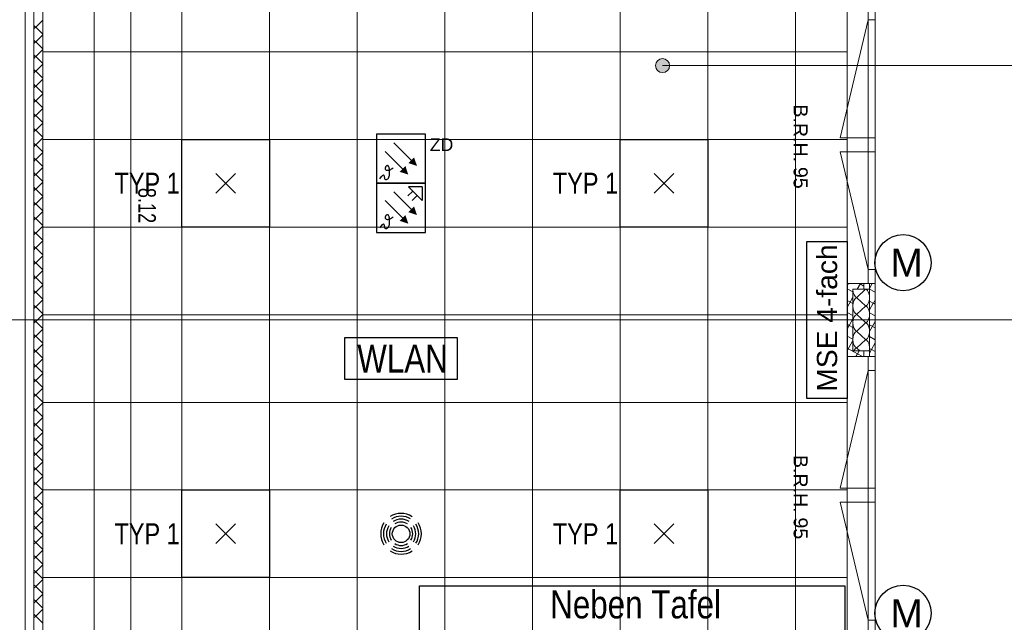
# Model space of a CAD drawing. Extents: x 1101 to 1942, y 41 to 882.
# Tile 14 of 104: x 1473 to 1613, y 246 to 332. Entities that reach past the tile are written whole.
import ezdxf
from ezdxf.lldxf.tags import DXFTag

# ---------------------------------------------------------------- set-up
doc = ezdxf.new("R2010")
doc.units = 0
doc.layers.get('0').update_dxf_attribs({"lineweight": 13})
for name, color, linetype, lineweight in [('Axen', 7, 'Continuous', 25), ('BI_X_Geometrie', 7, 'Continuous', 13), ('Deckenspiegel', 7, 'Continuous', 25), ('Fenster', 7, 'Continuous', 25), ('Fullfläche', 7, 'Continuous', 25), ('Maßlinien', 7, 'Continuous', 25), ('Wände', 7, 'Continuous', 25)]:
    doc.layers.add(name, color=color, linetype=linetype, lineweight=lineweight)
for name, color, linetype, lineweight, true_color in [('BI_E_EDV', 3, 'Continuous', 25, 0x00ff00), ('BI_E_Einbruchmeldeanlagen', 5, 'Continuous', 25, 0x0000ff), ('BI_E_Licht', 7, 'Continuous', 25, 0xff6600), ('BI_E_Starkstrom', 1, 'Continuous', 25, 0xff0000), ('BI_E_Stromkreis', 1, 'Continuous', 25, 0xff0000)]:
    doc.layers.add(name, color=color, linetype=linetype, lineweight=lineweight, true_color=true_color)
doc.styles.get("Standard").update_dxf_attribs({"font": 'arial.ttf'})
tags = doc.linetypes.add('ALL_S25', pattern=[0.001, 0, -0.001]).pattern_tags.tags
tags[6:7] = [DXFTag(74, 4), DXFTag(75, 0), DXFTag(340, '0'), DXFTag(46, 1.0), DXFTag(50, 0.0), DXFTag(44, 0.0), DXFTag(45, 0.0)]
tags[4:5] = [DXFTag(74, 4), DXFTag(75, 0), DXFTag(340, '0'), DXFTag(46, 1.0), DXFTag(50, 0.0), DXFTag(44, 0.0), DXFTag(45, 0.0)]
tags = doc.linetypes.add('VERDECKT2_S2-A03CP7TW1H', pattern=[0.0027, 0.002, -0.0007]).pattern_tags.tags
tags[6:7] = [DXFTag(74, 4), DXFTag(75, 0), DXFTag(340, '0'), DXFTag(46, 1.0), DXFTag(50, 0.0), DXFTag(44, 0.0), DXFTag(45, 0.0)]
tags[4:5] = [DXFTag(74, 4), DXFTag(75, 0), DXFTag(340, '0'), DXFTag(46, 1.0), DXFTag(50, 0.0), DXFTag(44, 0.0), DXFTag(45, 0.0)]

# ---------------------------------------------------------------- blocks, each defined once
blk = doc.blocks.new('Referenz-A03CP7TX1H', base_point=(1202.26, 90.13))
at = {"layer": 'Axen', "color": 0, "linetype": 'ALL_S25', "lineweight": -2, "ltscale": 0.13}
for p, q in [((1473.5, 90.13), (1473.5, 825.65)), ((1594.7, 90.13), (1594.7, 825.65)), ((1661.81, 289.45), (1222.3, 289.45))]:
    blk.add_line(p, q, dxfattribs=at)
at = {"layer": 'Deckenspiegel', "color": 0, "lineweight": -2}
for p, q in [((1476, 386.95), (1476, 193.45)), ((1483.35, 386.95), (1483.35, 193.45)), ((1495.85, 386.95), (1495.85, 193.45)), ((1508.35, 386.95), (1508.35, 193.45)), ((1520.85, 386.95), (1520.85, 193.45)), ((1533.35, 386.95), (1533.35, 193.45)), ((1545.85, 386.95), (1545.85, 193.45)), ((1558.35, 386.95), (1558.35, 193.45)), ((1570.85, 386.95), (1570.85, 193.45)), ((1583.35, 386.95), (1583.35, 193.45)), ((1590.7, 193.45), (1590.7, 386.95)), ((1590.7, 327.7), (1476, 327.7)), ((1590.7, 315.2), (1476, 315.2)), ((1590.7, 302.7), (1476, 302.7)), ((1590.7, 290.2), (1476, 290.2)), ((1590.7, 277.7), (1476, 277.7)), ((1590.7, 265.2), (1476, 265.2)), ((1590.7, 252.7), (1476, 252.7))]:
    blk.add_line(p, q, dxfattribs=at)
at = {"layer": 'Fenster', "color": 0, "lineweight": -2}
for p, q in [((1593.7, 334.25), (1593.7, 294.65)), ((1593.7, 332.25), (1594.7, 332.25)), ((1593.7, 315.45), (1594.7, 315.45)), ((1594.7, 313.45), (1593.7, 313.45)), ((1593.7, 296.65), (1594.7, 296.65)), ((1594.7, 294.65), (1590.7, 294.65)), ((1594.7, 284.25), (1590.7, 284.25)), ((1593.7, 284.25), (1593.7, 244.65)), ((1593.7, 282.25), (1594.7, 282.25)), ((1593.7, 265.45), (1594.7, 265.45)), ((1594.7, 263.45), (1593.7, 263.45)), ((1593.7, 246.65), (1594.7, 246.65))]:
    blk.add_line(p, q, dxfattribs=at)
at = {"layer": 'Fenster', "color": 0, "linetype": 'VERDECKT2_S2-A03CP7TW1H', "lineweight": -2, "ltscale": 0.13}
for p, q in [((1593.7, 332.25), (1589.7, 315.45)), ((1589.7, 315.45), (1593.7, 315.45)), ((1589.7, 313.45), (1593.7, 313.45)), ((1593.7, 296.65), (1589.7, 313.45)), ((1593.7, 282.25), (1589.7, 265.45)), ((1589.7, 265.45), (1593.7, 265.45)), ((1589.7, 263.45), (1593.7, 263.45)), ((1593.7, 246.65), (1589.7, 263.45))]:
    blk.add_line(p, q, dxfattribs=at)
at = {"layer": 'Fullfläche', "color": 0, "lineweight": -2}
for p, q in [((1474.75, 331.47), (1474.99, 331.22)), ((1475, 331.22), (1476, 332.22)), ((1474.75, 330.97), (1474.99, 331.22)), ((1475, 331.22), (1476, 330.22)), ((1475, 329.12), (1476, 330.12)), ((1474.75, 329.37), (1474.99, 329.12)), ((1474.75, 328.87), (1474.99, 329.12)), ((1475, 329.12), (1476, 328.12)), ((1474.75, 327.27), (1474.99, 327.02)), ((1475, 327.02), (1476, 328.02)), ((1474.75, 326.77), (1474.99, 327.02)), ((1475, 327.02), (1476, 326.02)), ((1475, 324.92), (1476, 325.92)), ((1474.75, 325.17), (1474.99, 324.92)), ((1474.75, 324.67), (1474.99, 324.92)), ((1475, 324.92), (1476, 323.92)), ((1474.75, 323.07), (1474.99, 322.82)), ((1475, 322.82), (1476, 323.82)), ((1474.75, 322.57), (1474.99, 322.82)), ((1475, 322.82), (1476, 321.82)), ((1475, 320.72), (1476, 321.72)), ((1474.75, 320.97), (1474.99, 320.72)), ((1474.75, 320.47), (1474.99, 320.72)), ((1475, 320.72), (1476, 319.72)), ((1474.75, 318.87), (1474.99, 318.62)), ((1475, 318.62), (1476, 319.62)), ((1474.75, 318.37), (1474.99, 318.62)), ((1475, 318.62), (1476, 317.62)), ((1475, 316.52), (1476, 317.52)), ((1474.75, 316.77), (1474.99, 316.52)), ((1474.75, 316.27), (1474.99, 316.52)), ((1475, 316.52), (1476, 315.52)), ((1474.75, 314.67), (1474.99, 314.42)), ((1475, 314.42), (1476, 315.42)), ((1474.75, 314.17), (1474.99, 314.42)), ((1475, 314.42), (1476, 313.42)), ((1475, 312.32), (1476, 313.32)), ((1474.75, 312.57), (1474.99, 312.32)), ((1474.75, 312.07), (1474.99, 312.32)), ((1475, 312.32), (1476, 311.32)), ((1474.75, 310.47), (1474.99, 310.22)), ((1475, 310.22), (1476, 311.22)), ((1474.75, 309.97), (1474.99, 310.22)), ((1475, 310.22), (1476, 309.22)), ((1475, 308.12), (1476, 309.12)), ((1474.75, 308.37), (1474.99, 308.12)), ((1474.75, 307.87), (1474.99, 308.12)), ((1475, 308.12), (1476, 307.12)), ((1474.75, 306.27), (1474.99, 306.02)), ((1475, 306.02), (1476, 307.02)), ((1474.75, 305.77), (1474.99, 306.02)), ((1475, 306.02), (1476, 305.02)), ((1475, 303.92), (1476, 304.92)), ((1474.75, 304.17), (1474.99, 303.92)), ((1474.75, 303.67), (1474.99, 303.92)), ((1475, 303.92), (1476, 302.92)), ((1474.75, 302.07), (1474.99, 301.82)), ((1475, 301.82), (1476, 302.82)), ((1474.75, 301.57), (1474.99, 301.82)), ((1475, 301.82), (1476, 300.82)), ((1475, 299.72), (1476, 300.72)), ((1474.75, 299.97), (1474.99, 299.72)), ((1474.75, 299.47), (1474.99, 299.72)), ((1475, 299.72), (1476, 298.72)), ((1474.75, 297.87), (1474.99, 297.62)), ((1474.75, 297.37), (1474.99, 297.62)), ((1475, 297.62), (1476, 298.62)), ((1475, 297.62), (1476, 296.62)), ((1475, 295.52), (1476, 296.52)), ((1474.75, 295.77), (1474.99, 295.52)), ((1474.75, 295.27), (1474.99, 295.52)), ((1475, 295.52), (1476, 294.52)), ((1474.75, 293.67), (1474.99, 293.42)), ((1474.75, 293.17), (1474.99, 293.42)), ((1475, 293.42), (1476, 294.42)), ((1475, 293.42), (1476, 292.42)), ((1590.89, 294.65), (1590.7, 294.31)), ((1590.7, 293.91), (1591.5, 293.47)), ((1593.3, 293.82), (1592.1, 292.67)), ((1592.58, 294.65), (1592.14, 293.85)), ((1592.44, 294.65), (1593.1, 294.29)), ((1594.28, 294.65), (1593.9, 293.96)), ((1593.9, 293.85), (1594.7, 293.41)), ((1475, 291.32), (1476, 292.32)), ((1591.5, 292.68), (1590.7, 291.22)), ((1590.7, 292.22), (1591.5, 291.78)), ((1592.1, 292.62), (1593.3, 291.47)), ((1593.9, 292.15), (1594.43, 291.86)), ((1594.7, 292.33), (1594.44, 291.86)), ((1474.75, 291.57), (1474.99, 291.32)), ((1474.75, 291.07), (1474.99, 291.32)), ((1475, 291.32), (1476, 290.32)), ((1593.3, 291.42), (1592.1, 290.27)), ((1594.43, 291.86), (1593.9, 290.88)), ((1594.44, 291.86), (1594.7, 291.72)), ((1474.75, 289.47), (1474.99, 289.22)), ((1474.75, 288.97), (1474.99, 289.22)), ((1475, 289.22), (1476, 290.22)), ((1475, 289.22), (1476, 288.22)), ((1590.7, 290.52), (1591.5, 290.08)), ((1591.5, 289.59), (1590.99, 288.67)), ((1592.1, 290.22), (1593.3, 289.07)), ((1593.9, 290.46), (1594.7, 290.02)), ((1594.7, 289.25), (1593.9, 287.79)), ((1475, 287.12), (1476, 288.12)), ((1590.7, 288.83), (1590.99, 288.67)), ((1590.99, 288.67), (1590.7, 288.14)), ((1590.99, 288.67), (1591.5, 288.39)), ((1593.3, 289.02), (1592.1, 287.87)), ((1592.1, 287.82), (1593.3, 286.67)), ((1593.9, 288.77), (1594.7, 288.33)), ((1474.75, 287.37), (1474.99, 287.12)), ((1474.75, 286.87), (1474.99, 287.12)), ((1475, 287.12), (1476, 286.12)), ((1590.7, 287.14), (1591.5, 286.7)), ((1591.5, 286.51), (1590.7, 285.05)), ((1593.3, 286.62), (1592.1, 285.47)), ((1593.9, 287.07), (1594.7, 286.63)), ((1474.75, 285.27), (1474.99, 285.02)), ((1474.75, 284.77), (1474.99, 285.02)), ((1475, 285.02), (1476, 286.02)), ((1475, 285.02), (1476, 284.02)), ((1590.7, 285.44), (1592.16, 284.64)), ((1592.1, 285.42), (1592.49, 285.05)), ((1592.39, 285.05), (1592.16, 284.64)), ((1593.9, 285.38), (1594.18, 285.22)), ((1594.18, 285.22), (1593.9, 284.71)), ((1594.7, 286.17), (1594.18, 285.22)), ((1594.18, 285.22), (1594.7, 284.94)), ((1475, 282.92), (1476, 283.92)), ((1592.16, 284.63), (1591.95, 284.25)), ((1592.16, 284.64), (1592.87, 284.25)), ((1474.75, 283.17), (1474.99, 282.92)), ((1474.75, 282.67), (1474.99, 282.92)), ((1475, 282.92), (1476, 281.92)), ((1474.75, 281.07), (1474.99, 280.82)), ((1474.75, 280.57), (1474.99, 280.82)), ((1475, 280.82), (1476, 281.82)), ((1475, 280.82), (1476, 279.82)), ((1475, 278.72), (1476, 279.72)), ((1474.75, 278.97), (1474.99, 278.72)), ((1474.75, 278.47), (1474.99, 278.72)), ((1475, 278.72), (1476, 277.72)), ((1474.75, 276.87), (1474.99, 276.62)), ((1474.75, 276.37), (1474.99, 276.62)), ((1475, 276.62), (1476, 277.62)), ((1475, 276.62), (1476, 275.62)), ((1475, 274.52), (1476, 275.52)), ((1474.75, 274.77), (1474.99, 274.52)), ((1474.75, 274.27), (1474.99, 274.52)), ((1475, 274.52), (1476, 273.52)), ((1474.75, 272.67), (1474.99, 272.42)), ((1474.75, 272.17), (1474.99, 272.42)), ((1475, 272.42), (1476, 273.42)), ((1475, 272.42), (1476, 271.42)), ((1475, 270.32), (1476, 271.32)), ((1474.75, 270.57), (1474.99, 270.32)), ((1474.75, 270.07), (1474.99, 270.32)), ((1475, 270.32), (1476, 269.32)), ((1474.75, 268.47), (1474.99, 268.22)), ((1474.75, 267.97), (1474.99, 268.22)), ((1475, 268.22), (1476, 269.22)), ((1475, 268.22), (1476, 267.22)), ((1475, 266.12), (1476, 267.12)), ((1474.75, 266.37), (1474.99, 266.12)), ((1474.75, 265.87), (1474.99, 266.12)), ((1475, 266.12), (1476, 265.12)), ((1474.75, 264.27), (1475, 264.02)), ((1474.75, 263.77), (1475, 264.02)), ((1475, 264.02), (1476, 265.02)), ((1475, 264.02), (1476, 263.02)), ((1475, 261.92), (1476, 262.92)), ((1474.75, 262.17), (1475, 261.92)), ((1474.75, 261.67), (1475, 261.92)), ((1475, 261.92), (1476, 260.92)), ((1474.75, 260.07), (1475, 259.82)), ((1474.75, 259.57), (1475, 259.82)), ((1475, 259.82), (1476, 260.82)), ((1475, 259.82), (1476, 258.82)), ((1475, 257.72), (1476, 258.72)), ((1474.75, 257.97), (1475, 257.72)), ((1474.75, 257.47), (1475, 257.72)), ((1475, 257.72), (1476, 256.72)), ((1474.75, 255.87), (1475, 255.62)), ((1474.75, 255.37), (1475, 255.62)), ((1475, 255.62), (1476, 256.62)), ((1475, 255.62), (1476, 254.62)), ((1475, 253.52), (1476, 254.52)), ((1474.75, 253.77), (1475, 253.52)), ((1474.75, 253.27), (1475, 253.52)), ((1475, 253.52), (1476, 252.52)), ((1474.75, 251.67), (1475, 251.42)), ((1474.75, 251.17), (1475, 251.42)), ((1475, 251.42), (1476, 252.42)), ((1475, 251.42), (1476, 250.42)), ((1475, 249.32), (1476, 250.32)), ((1474.75, 249.57), (1475, 249.32)), ((1474.75, 249.07), (1475, 249.32)), ((1475, 249.32), (1476, 248.32)), ((1474.75, 247.47), (1475, 247.22)), ((1474.75, 246.97), (1475, 247.22)), ((1475, 247.22), (1476, 248.22)), ((1475, 247.22), (1476, 246.22))]:
    blk.add_line(p, q, dxfattribs=at)
for centre, start_param, end_param in [((1592.1, 293.85), 4.712394, 6.283185), ((1593.3, 292.65), 0, 3.141593), ((1592.1, 291.45), 3.141593, 4.712389), ((1592.1, 291.45), 4.712389, 6.283185), ((1593.3, 290.25), 0, 3.141593), ((1592.1, 289.05), 3.141593, 4.712389), ((1592.1, 289.05), 4.712389, 6.283185), ((1592.1, 286.65), 3.141593, 4.712389), ((1593.3, 287.85), 0, 3.141593), ((1592.1, 286.65), 4.712389, 6.283185), ((1593.3, 285.45), 1.223718, 3.141593), ((1592.1, 284.25), 3.141593, 3.964277)]:
    blk.add_ellipse(centre, major_axis=(0, -1.18), ratio=0.5, start_param=start_param, end_param=end_param, dxfattribs=at)
at = {"layer": 'Maßlinien', "color": 0, "lineweight": -2}
for p, q in [((1488.56, 386.95), (1488.56, 311.77)), ((1488.56, 311.77), (1488.56, 293.49)), ((1488.56, 293.49), (1488.56, 224.55))]:
    blk.add_line(p, q, dxfattribs=at)
at = {"layer": 'Wände', "color": 0, "lineweight": -2}
for p, q in [((1473.5, 224.55), (1473.5, 404.35)), ((1594.7, 239.45), (1594.7, 389.45)), ((1474.75, 388.2), (1474.75, 224.55)), ((1590.7, 190.25), (1590.7, 386.95)), ((1476, 339.45), (1476, 289.45)), ((1593.9, 293.85), (1591.5, 293.85)), ((1591.5, 293.85), (1591.5, 285.05)), ((1593.1, 293.85), (1593.1, 294.65)), ((1593.9, 284.25), (1593.9, 294.65)), ((1476, 289.45), (1476, 224.55)), ((1591.5, 285.05), (1593.9, 285.05)), ((1593.1, 285.05), (1593.1, 284.25))]:
    blk.add_line(p, q, dxfattribs=at)
at = {"layer": 'Maßlinien', "color": 0, "lineweight": -2, "attachment_point": 1, "rotation": 270}
for s, insert, char_height in [('{\\fArial;B.R.H.}', (1585.07, 320.2), 2), ('{\\fArial;95}', (1585.07, 311.28), 2), ('{\\W0.74;\\fArial;8.12}', (1492.14, 308.29), 2.5), ('{\\fArial;B.R.H.}', (1585.07, 270.2), 2), ('{\\fArial;95}', (1585.07, 261.28), 2)]:
    blk.add_mtext(s, dxfattribs=dict(at, insert=insert, char_height=char_height))
blk = doc.blocks.new('Brandmelder in ZD-A03CP7VF1H', base_point=(1523.6, 308.95))
at = {"color": 0, "lineweight": -2}
for p, q in [((1530.6, 315.95), (1523.6, 315.95)), ((1523.6, 315.95), (1523.6, 308.95)), ((1530.6, 308.95), (1530.6, 315.95)), ((1526.07, 314.72), (1528.54, 312.24)), ((1524.83, 313.48), (1527.3, 311)), ((1524.84, 311.15), (1524.83, 311.09)), ((1524.83, 311.09), (1524.83, 311.03)), ((1524.83, 311.03), (1524.85, 310.97)), ((1524.86, 311.21), (1524.84, 311.15)), ((1524.87, 310.92), (1524.85, 310.97)), ((1524.89, 311.27), (1524.86, 311.21)), ((1524.87, 310.92), (1524.91, 310.88)), ((1524.93, 311.33), (1524.89, 311.27)), ((1524.96, 310.84), (1524.91, 310.88)), ((1524.97, 311.38), (1524.93, 311.33)), ((1524.96, 310.84), (1525.03, 310.81)), ((1525.02, 311.42), (1524.97, 311.38)), ((1525.07, 311.45), (1525.02, 311.42)), ((1525.03, 310.81), (1525.11, 310.8)), ((1525.12, 311.47), (1525.07, 311.45)), ((1525.11, 310.8), (1525.2, 310.8)), ((1525.17, 311.48), (1525.12, 311.47)), ((1525.17, 311.48), (1525.21, 311.47)), ((1525.2, 310.8), (1525.3, 310.81)), ((1525.25, 311.45), (1525.21, 311.47)), ((1525.25, 311.45), (1525.29, 311.41)), ((1525.32, 311.35), (1525.29, 311.41)), ((1525.3, 310.81), (1525.41, 310.84)), ((1525.35, 311.28), (1525.32, 311.35)), ((1525.38, 311.2), (1525.35, 311.28)), ((1525.41, 311.1), (1525.38, 311.2)), ((1525.43, 310.98), (1525.41, 311.1)), ((1525.41, 310.84), (1525.52, 310.87)), ((1525.45, 310.85), (1525.43, 310.98)), ((1525.46, 310.7), (1525.45, 310.85)), ((1525.47, 310.55), (1525.46, 310.7)), ((1525.46, 310.24), (1525.47, 310.39)), ((1525.47, 310.39), (1525.47, 310.55)), ((1525.52, 310.87), (1525.63, 310.92)), ((1525.63, 310.92), (1525.74, 310.99)), ((1525.74, 310.99), (1525.85, 311.06)), ((1525.85, 311.06), (1525.95, 311.15)), ((1523.6, 308.95), (1530.6, 308.95)), ((1524.08, 309.58), (1524.3, 309.9)), ((1524.3, 309.9), (1524.46, 310.07)), ((1524.46, 310.07), (1524.57, 310.14)), ((1524.57, 310.14), (1524.63, 310.11)), ((1524.63, 310.11), (1524.67, 310.02)), ((1524.67, 310.02), (1524.7, 309.89)), ((1524.7, 309.89), (1524.72, 309.75)), ((1524.72, 309.75), (1524.75, 309.63)), ((1524.75, 309.63), (1524.8, 309.54)), ((1524.8, 309.54), (1524.87, 309.49)), ((1524.87, 309.49), (1524.95, 309.47)), ((1524.95, 309.47), (1525.03, 309.49)), ((1525.03, 309.49), (1525.12, 309.53)), ((1525.12, 309.53), (1525.21, 309.6)), ((1525.21, 309.6), (1525.29, 309.7)), ((1525.29, 309.7), (1525.35, 309.81)), ((1525.35, 309.81), (1525.4, 309.94)), ((1525.4, 309.94), (1525.44, 310.08)), ((1525.44, 310.08), (1525.46, 310.24))]:
    blk.add_line(p, q, dxfattribs=at)
for points in [[(1529.37, 311.42), (1528.13, 311.83), (1528.95, 312.65)], [(1528.13, 310.18), (1526.89, 310.59), (1527.72, 311.42)]]:
    blk.add_solid(points, dxfattribs=at)
at = {"color": 0, "lineweight": -2, "insert": (1531.2, 315.35), "char_height": 1.8, "attachment_point": 1}
blk.add_mtext('{\\fArial;ZD}', dxfattribs=at)
blk = doc.blocks.new('RZB Sidelite ECO 30W-A03CP7VH1H', base_point=(1495.85, 302.7))
at = {"color": 0, "lineweight": -2}
for p, q in [((1495.85, 302.7), (1495.85, 315.2)), ((1495.85, 315.2), (1508.35, 315.2)), ((1508.35, 315.2), (1508.35, 302.7)), ((1503.5, 307.55), (1500.7, 310.35)), ((1503.5, 310.35), (1500.7, 307.55)), ((1508.35, 302.7), (1495.85, 302.7))]:
    blk.add_line(p, q, dxfattribs=at)
blk = doc.blocks.new('Brandmelder-A03CP7VT1H', base_point=(1523.6, 301.95))
at = {"color": 0, "lineweight": -2}
for p, q in [((1530.6, 308.95), (1523.6, 308.95)), ((1523.6, 308.95), (1523.6, 301.95)), ((1530.6, 301.95), (1530.6, 308.95)), ((1526.07, 307.72), (1528.54, 305.24)), ((1528.77, 307.83), (1528.08, 307.14)), ((1530.1, 308.45), (1528.14, 308.45)), ((1528.14, 308.45), (1530.1, 306.5)), ((1530.1, 308.45), (1530.1, 306.5)), ((1524.83, 306.48), (1527.3, 304)), ((1529.39, 307.21), (1528.7, 306.51)), ((1524.84, 304.15), (1524.83, 304.09)), ((1524.83, 304.09), (1524.83, 304.03)), ((1524.83, 304.03), (1524.85, 303.97)), ((1524.86, 304.21), (1524.84, 304.15)), ((1524.87, 303.92), (1524.85, 303.97)), ((1524.89, 304.27), (1524.86, 304.21)), ((1524.87, 303.92), (1524.91, 303.88)), ((1524.93, 304.33), (1524.89, 304.27)), ((1524.96, 303.84), (1524.91, 303.88)), ((1524.97, 304.38), (1524.93, 304.33)), ((1524.96, 303.84), (1525.03, 303.81)), ((1525.02, 304.42), (1524.97, 304.38)), ((1525.07, 304.45), (1525.02, 304.42)), ((1525.03, 303.81), (1525.11, 303.8)), ((1525.12, 304.47), (1525.07, 304.45)), ((1525.11, 303.8), (1525.2, 303.8)), ((1525.17, 304.48), (1525.12, 304.47)), ((1525.17, 304.48), (1525.21, 304.47)), ((1525.2, 303.8), (1525.3, 303.81)), ((1525.25, 304.45), (1525.21, 304.47)), ((1525.25, 304.45), (1525.29, 304.41)), ((1525.32, 304.35), (1525.29, 304.41)), ((1525.3, 303.81), (1525.41, 303.84)), ((1525.35, 304.28), (1525.32, 304.35)), ((1525.38, 304.2), (1525.35, 304.28)), ((1525.41, 304.1), (1525.38, 304.2)), ((1525.43, 303.98), (1525.41, 304.1)), ((1525.41, 303.84), (1525.52, 303.87)), ((1525.45, 303.85), (1525.43, 303.98)), ((1525.44, 303.08), (1525.46, 303.24)), ((1525.46, 303.7), (1525.45, 303.85)), ((1525.47, 303.55), (1525.46, 303.7)), ((1525.46, 303.24), (1525.47, 303.39)), ((1525.47, 303.39), (1525.47, 303.55)), ((1525.52, 303.87), (1525.63, 303.92)), ((1525.63, 303.92), (1525.74, 303.99)), ((1525.74, 303.99), (1525.85, 304.06)), ((1525.85, 304.06), (1525.95, 304.15)), ((1523.6, 301.95), (1530.6, 301.95)), ((1524.08, 302.58), (1524.3, 302.9)), ((1524.3, 302.9), (1524.46, 303.07)), ((1524.46, 303.07), (1524.57, 303.14)), ((1524.57, 303.14), (1524.63, 303.11)), ((1524.63, 303.11), (1524.67, 303.02)), ((1524.67, 303.02), (1524.7, 302.89)), ((1524.7, 302.89), (1524.72, 302.75)), ((1524.72, 302.75), (1524.75, 302.63)), ((1524.75, 302.63), (1524.8, 302.54)), ((1524.8, 302.54), (1524.87, 302.49)), ((1524.87, 302.49), (1524.95, 302.47)), ((1524.95, 302.47), (1525.03, 302.49)), ((1525.03, 302.49), (1525.12, 302.53)), ((1525.12, 302.53), (1525.21, 302.6)), ((1525.21, 302.6), (1525.29, 302.7)), ((1525.29, 302.7), (1525.35, 302.81)), ((1525.35, 302.81), (1525.4, 302.94)), ((1525.4, 302.94), (1525.44, 303.08))]:
    blk.add_line(p, q, dxfattribs=at)
for points in [[(1529.37, 304.42), (1528.13, 304.83), (1528.95, 305.65)], [(1528.13, 303.18), (1526.89, 303.59), (1527.72, 304.42)]]:
    blk.add_solid(points, dxfattribs=at)
blk = doc.blocks.new('RZB Sidelite ECO 30W-A03CP7VX1H', base_point=(1558.35, 252.7))
at = {"color": 0, "lineweight": -2}
for p, q in [((1558.35, 252.7), (1558.35, 265.2)), ((1558.35, 265.2), (1570.85, 265.2)), ((1570.85, 265.2), (1570.85, 252.7)), ((1566, 257.55), (1563.2, 260.35)), ((1566, 260.35), (1563.2, 257.55)), ((1570.85, 252.7), (1558.35, 252.7))]:
    blk.add_line(p, q, dxfattribs=at)
blk = doc.blocks.new('Präsenzmelder MD-C 360i_32 oder 24-A03CP7VZ1H', base_point=(1524.19, 256.04))
at = {"color": 0, "lineweight": -2}
blk.add_circle((1527.1, 258.95), 1.25, dxfattribs=at)
for major_axis in [(1.58, 2.44), (1.36, 2.11), (1.13, 1.75), (-2.44, 1.58), (-2.11, 1.36), (-1.75, 1.13), (-1.4, 0.9), (0.9, 1.4), (1.4, -0.9), (1.75, -1.13), (2.11, -1.36), (2.44, -1.58), (-1.13, -1.75), (-0.9, -1.4), (-1.58, -2.44), (-1.36, -2.11)]:
    blk.add_ellipse((1527.1, 258.95), major_axis=major_axis, ratio=1, start_param=0, end_param=1.146009, dxfattribs=at)
blk = doc.blocks.new('RZB Sidelite ECO 30W-A03CP7W51H', base_point=(1495.85, 252.7))
at = {"color": 0, "lineweight": -2}
for p, q in [((1495.85, 252.7), (1495.85, 265.2)), ((1495.85, 265.2), (1508.35, 265.2)), ((1508.35, 265.2), (1508.35, 252.7)), ((1503.5, 257.55), (1500.7, 260.35)), ((1503.5, 260.35), (1500.7, 257.55)), ((1508.35, 252.7), (1495.85, 252.7))]:
    blk.add_line(p, q, dxfattribs=at)
blk = doc.blocks.new('Blockreferenz-A03CP7WB1H', base_point=(1519.1, 280.95))
at = {"color": 0, "linetype": 'ByBlock', "lineweight": -2, "ltscale": 0.25}
for p, q in [((1519.1, 280.95), (1519.1, 286.95)), ((1519.1, 286.95), (1535.1, 286.95)), ((1535.1, 286.95), (1535.1, 280.95)), ((1535.1, 280.95), (1519.1, 280.95))]:
    blk.add_line(p, q, dxfattribs=at)
at = {"color": 0, "linetype": 'ByBlock', "lineweight": -2, "ltscale": 0.25, "insert": (1520.85, 285.95), "char_height": 4, "attachment_point": 1}
blk.add_mtext('{\\W0.8;\\fArial;WLAN}', dxfattribs=at)
blk = doc.blocks.new('RZB Sidelite ECO 30W-A03CP7WN1H', base_point=(1558.35, 302.7))
at = {"color": 0, "lineweight": -2}
for p, q in [((1558.35, 302.7), (1558.35, 315.2)), ((1558.35, 315.2), (1570.85, 315.2)), ((1570.85, 315.2), (1570.85, 302.7)), ((1566, 307.55), (1563.2, 310.35)), ((1566, 310.35), (1563.2, 307.55)), ((1570.85, 302.7), (1558.35, 302.7))]:
    blk.add_line(p, q, dxfattribs=at)
blk = doc.blocks.new('Polygon-A03CP7WR1H', base_point=(1529.71, 238.4))
at = {"color": 0, "linetype": 'ByBlock', "lineweight": -2, "ltscale": 0.25}
for p, q in [((1529.71, 238.4), (1529.71, 251.53)), ((1529.71, 251.53), (1590.35, 251.53)), ((1590.35, 251.53), (1590.35, 238.4)), ((1590.35, 238.4), (1529.71, 238.4))]:
    blk.add_line(p, q, dxfattribs=at)
blk = doc.blocks.new('Motor Sonnenschutz-A03CP81H1H', base_point=(1594.67, 243.62))
at = {"color": 0, "lineweight": -2}
blk.add_circle((1598.67, 247.62), 4, dxfattribs=at)
at = {"color": 0, "lineweight": -2, "insert": (1596.86, 249.62), "char_height": 4, "attachment_point": 1}
blk.add_mtext('{\\fArial;M}', dxfattribs=at)
blk = doc.blocks.new('Motor Sonnenschutz-A03CP81J1H', base_point=(1594.67, 293.62))
at = {"color": 0, "lineweight": -2}
blk.add_circle((1598.67, 297.62), 4, dxfattribs=at)
at = {"color": 0, "lineweight": -2, "insert": (1596.86, 299.62), "char_height": 4, "attachment_point": 1}
blk.add_mtext('{\\fArial;M}', dxfattribs=at)
blk = doc.blocks.new('Blockreferenz-A03CP84H1H', base_point=(1584.95, 278.24))
at = {"layer": 'BI_E_Starkstrom', "linetype": 'ByBlock', "ltscale": 0.25}
for p, q in [((1584.95, 278.24), (1584.95, 300.64)), ((1584.95, 300.64), (1590.71, 300.64)), ((1590.71, 300.64), (1590.71, 278.24)), ((1590.71, 278.24), (1584.95, 278.24))]:
    blk.add_line(p, q, dxfattribs=at)
at = {"layer": 'BI_E_Starkstrom', "linetype": 'ByBlock', "ltscale": 0.25, "insert": (1586.39, 279.22), "char_height": 2.88, "attachment_point": 1, "rotation": 90}
blk.add_mtext('{\\fArial;MSE 4-fach}', dxfattribs=at)
blk = doc.blocks.new('Schraffur-A03CP86L1H', base_point=(1563.38, 324.73))
at = {"linetype": 'ByBlock', "lineweight": -2, "ltscale": 0.13}
blk.add_hatch(color=0, dxfattribs=at).paths.add_polyline_path([(1564.38, 324.73), (1564.24, 324.74), (1564.1, 324.77), (1563.96, 324.82), (1563.84, 324.89), (1563.73, 324.97), (1563.62, 325.07), (1563.54, 325.19), (1563.47, 325.31), (1563.42, 325.45), (1563.39, 325.59), (1563.38, 325.73), (1563.39, 325.87), (1563.42, 326.01), (1563.47, 326.14), (1563.54, 326.27), (1563.62, 326.38), (1563.73, 326.48), (1563.84, 326.57), (1563.96, 326.64), (1564.1, 326.69), (1564.24, 326.72), (1564.38, 326.73), (1564.52, 326.72), (1564.66, 326.69), (1564.8, 326.64), (1564.92, 326.57), (1565.03, 326.48), (1565.14, 326.38), (1565.22, 326.27), (1565.29, 326.14), (1565.34, 326.01), (1565.37, 325.87), (1565.38, 325.73), (1565.37, 325.59), (1565.34, 325.45), (1565.29, 325.31), (1565.22, 325.19), (1565.14, 325.07), (1565.03, 324.97), (1564.92, 324.89), (1564.8, 324.82), (1564.66, 324.77), (1564.52, 324.74)])
blk = doc.blocks.new('Kreis-A03CP87L1H', base_point=(1563.38, 324.73))
at = {"color": 0, "linetype": 'ByBlock', "lineweight": -2, "ltscale": 0.13}
blk.add_circle((1564.38, 325.73), 1, dxfattribs=at)

msp = doc.modelspace()

# ---------------------------------------------------------------- linework, layer by layer
at = {"layer": 'BI_X_Geometrie', "color": 7, "ltscale": 0.13}
msp.add_line((1669.03, 325.73), (1564.38, 325.73), dxfattribs=at)

# ---------------------------------------------------------------- block references
at = {"color": 251, "lineweight": 13, "ltscale": 0.13, "true_color": 0x5f5f5f}
msp.add_blockref('Referenz-A03CP7TX1H', (1202.26, 90.13), dxfattribs=at)
at = {"color": 7, "ltscale": 0.13}
msp.add_blockref('Schraffur-A03CP86L1H', (1563.38, 324.73), dxfattribs=at)
at = {"layer": 'BI_E_EDV', "ltscale": 0.25}
msp.add_blockref('Blockreferenz-A03CP7WB1H', (1519.1, 280.95), dxfattribs=at)
at = {"layer": 'BI_E_Einbruchmeldeanlagen', "linetype": 'Continuous', "ltscale": 0.25}
for name, p in [('Brandmelder in ZD-A03CP7VF1H', (1523.6, 308.95)), ('Brandmelder-A03CP7VT1H', (1523.6, 301.95))]:
    msp.add_blockref(name, p, dxfattribs=at)
at = {"layer": 'BI_E_Licht', "linetype": 'Continuous', "ltscale": 0.25}
for name, p in [('RZB Sidelite ECO 30W-A03CP7VH1H', (1495.85, 302.7)), ('RZB Sidelite ECO 30W-A03CP7WN1H', (1558.35, 302.7)), ('RZB Sidelite ECO 30W-A03CP7W51H', (1495.85, 252.7)), ('RZB Sidelite ECO 30W-A03CP7VX1H', (1558.35, 252.7)), ('Präsenzmelder MD-C 360i_32 oder 24-A03CP7VZ1H', (1524.19, 256.04))]:
    msp.add_blockref(name, p, dxfattribs=at)
at = {"layer": 'BI_E_Starkstrom', "linetype": 'Continuous', "ltscale": 0.25}
for name, p in [('Motor Sonnenschutz-A03CP81J1H', (1594.67, 293.62)), ('Motor Sonnenschutz-A03CP81H1H', (1594.67, 243.62))]:
    msp.add_blockref(name, p, dxfattribs=at)
at = {"layer": 'BI_E_Stromkreis', "ltscale": 0.25}
msp.add_blockref('Polygon-A03CP7WR1H', (1529.71, 238.4), dxfattribs=at)
at = {"layer": 'BI_X_Geometrie', "color": 7, "ltscale": 0.13}
msp.add_blockref('Kreis-A03CP87L1H', (1563.38, 324.73), dxfattribs=at)
at = {"layer": 'BI_X_Geometrie', "ltscale": 0.13}
msp.add_blockref('Blockreferenz-A03CP84H1H', (1584.95, 278.24), dxfattribs=at)

# ---------------------------------------------------------------- texts
at = {"layer": 'BI_E_Licht', "ltscale": 0.25, "char_height": 3, "attachment_point": 1}
for insert in [(1486.23, 310.45), (1548.73, 310.45), (1486.23, 260.45), (1548.73, 260.45)]:
    msp.add_mtext('{\\W0.8;\\fArial;TYP 1}', dxfattribs=dict(at, insert=insert))
at = {"layer": 'BI_E_Stromkreis', "ltscale": 0.25, "insert": (1548.36, 250.88), "char_height": 4, "attachment_point": 1}
msp.add_mtext('{\\W0.8;\\fArial;Neben Tafel}', dxfattribs=at)

doc.saveas('drawing.dxf')
